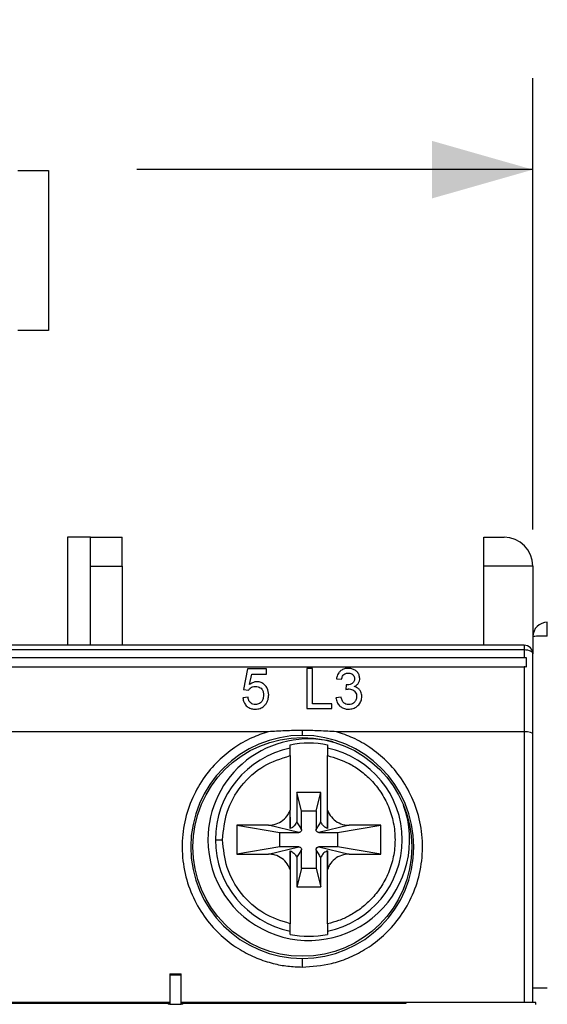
# Model space of a CAD drawing. Header units: millimetres. Extents: x 0 to 432, y 0 to 279.
# Tile 15 of 22: x 284 to 303, y 146 to 180. Entities that reach past the tile are written whole.
import ezdxf

# ---------------------------------------------------------------- set-up
doc = ezdxf.new("R2010")
doc.units = ezdxf.units.MM
doc.linetypes.add('SLD-Solid', pattern=[0])
doc.layers.add('DIMENSIONS', color=140, linetype='SLD-Solid', lineweight=25)
doc.styles.add('SLDTEXTSTYLE0', font='GOTHIC.TTF', dxfattribs={"width": 0.913})
doc.dimstyles.new('SLDDIMSTYLE0', dxfattribs={"dimtxt": 3.5, "dimasz": 3.5, "dimexe": 0, "dimexo": 0.0625, "dimgap": 0.875, "dimtad": 0, "dimtih": 1, "dimtoh": 1, "dimdec": 1, "dimrnd": 1e-09, "dimzin": 12, "dimdsep": 46, "dimtxsty": 'SLDTEXTSTYLE0', "dimsah": 1, "dimcen": 0.09, "dimadec": 0, "dimazin": 3, "dimtfac": 1, "dimtdec": 1, "dimtofl": 0, "dimtmove": 0, "dimatfit": 3, "dimfxl": 0, "dimfrac": 2, "dimtolj": 1, "dimtzin": 12, "dimarcsym": 0})

# ---------------------------------------------------------------- blocks, each defined once
blk = doc.blocks.new('_D_6')
at = {"layer": 'DIMENSIONS'}
for p, q in [((257.259, 162.228), (257.259, 177.899)), ((302.059, 162.228), (302.059, 177.899)), ((257.259, 174.724), (270.998, 174.724)), ((302.059, 174.724), (288.321, 174.724)), ((275.134, 174.697), (274.067, 174.697)), ((274.067, 174.697), (274.067, 169.141)), ((284.185, 174.697), (285.252, 174.697)), ((285.252, 174.697), (285.252, 169.141)), ((274.067, 169.141), (275.134, 169.141)), ((285.252, 169.141), (284.185, 169.141))]:
    blk.add_line(p, q, dxfattribs=at)
for points in [[(257.259, 174.724), (260.759, 173.724), (260.759, 175.724)], [(302.059, 174.724), (298.559, 175.724), (298.559, 173.724)]]:
    blk.add_solid(points, dxfattribs=at)
at = {"layer": 'DIMENSIONS', "char_height": 3.5, "attachment_point": 1, "style": 'SLDTEXTSTYLE0'}
for s, insert in [('44.8', (275.134, 179.878)), ('1.76', (275.134, 173.611))]:
    blk.add_mtext(s, dxfattribs=dict(at, insert=insert))

msp = doc.modelspace()

# ---------------------------------------------------------------- linework, layer by layer
for p, q in [((286.709, 161.958), (285.909, 161.958)), ((285.909, 161.958), (285.909, 158.208)), ((286.709, 160.958), (286.709, 161.958)), ((286.709, 161.958), (287.809, 161.958)), ((287.809, 160.958), (287.809, 161.958)), ((300.359, 160.958), (300.359, 161.958)), ((300.359, 161.958), (301.059, 161.958)), ((286.709, 158.208), (286.709, 160.958)), ((286.709, 160.958), (287.809, 160.958)), ((287.809, 160.958), (287.809, 158.208)), ((300.359, 158.208), (300.359, 160.958)), ((302.059, 160.958), (300.359, 160.958)), ((302.059, 160.958), (302.059, 157.908)), ((301.759, 158.208), (257.559, 158.208)), ((257.559, 158.058), (301.759, 158.058)), ((301.759, 158.208), (301.759, 158.058)), ((301.759, 158.058), (301.759, 157.779)), ((257.584, 157.779), (301.829, 157.779)), ((301.829, 157.779), (301.829, 157.443)), ((302.059, 155.128), (302.059, 157.908)), ((257.584, 157.46), (301.759, 157.46)), ((292.157, 157.39), (292.013, 156.672)), ((292.821, 157.39), (292.157, 157.39)), ((292.821, 157.211), (292.821, 157.39)), ((294.221, 157.408), (294.221, 156.008)), ((294.418, 157.408), (294.221, 157.408)), ((294.418, 156.17), (294.418, 157.408)), ((301.759, 157.46), (301.759, 155.208)), ((292.232, 156.848), (292.304, 157.211)), ((292.304, 157.211), (292.821, 157.211)), ((295.244, 157.049), (295.424, 157.031)), ((292.013, 156.672), (292.193, 156.654)), ((295.584, 156.834), (295.565, 156.672)), ((292.175, 156.403), (291.995, 156.385)), ((295.406, 156.403), (295.226, 156.385)), ((294.221, 156.008), (295.083, 156.008)), ((295.083, 156.17), (294.418, 156.17)), ((295.083, 156.008), (295.083, 156.17)), ((292.878, 155.208), (280.84, 155.208)), ((301.759, 155.208), (295.24, 155.208)), ((301.759, 155.208), (301.759, 145.802)), ((302.059, 145.802), (302.059, 155.128)), ((293.634, 154.632), (293.634, 154.746)), ((294.934, 154.746), (294.934, 154.632)), ((293.634, 154.377), (293.634, 152.48)), ((294.934, 152.48), (294.934, 154.377)), ((294.704, 153.093), (293.865, 153.093)), ((293.865, 153.093), (293.865, 152.082)), ((294.034, 152.458), (293.865, 153.093)), ((294.534, 152.458), (294.704, 153.093)), ((294.704, 152.082), (294.704, 153.093)), ((293.634, 152.245), (293.634, 151.841)), ((294.034, 151.808), (294.034, 152.458)), ((294.034, 152.458), (294.534, 152.458)), ((294.534, 152.458), (294.534, 151.808)), ((294.934, 151.841), (294.934, 152.48)), ((292.884, 151.958), (291.784, 151.958)), ((291.784, 151.958), (291.784, 150.958)), ((291.784, 151.958), (293.284, 151.708)), ((293.934, 151.708), (292.884, 151.958)), ((295.684, 151.958), (294.634, 151.708)), ((295.284, 151.708), (296.784, 151.958)), ((296.784, 151.958), (295.684, 151.958)), ((296.784, 150.958), (296.784, 151.958)), ((293.284, 151.708), (293.934, 151.708)), ((293.284, 151.208), (293.284, 151.708)), ((294.634, 151.708), (295.284, 151.708)), ((295.284, 151.708), (295.284, 151.208)), ((293.284, 151.208), (291.784, 150.958)), ((292.884, 150.958), (293.934, 151.208)), ((293.934, 151.208), (293.284, 151.208)), ((294.634, 151.208), (295.684, 150.958)), ((295.284, 151.208), (294.634, 151.208)), ((296.784, 150.958), (295.284, 151.208)), ((291.784, 150.958), (292.884, 150.958)), ((293.634, 151.075), (293.634, 150.436)), ((293.865, 150.834), (293.865, 149.823)), ((294.034, 150.458), (294.034, 151.108)), ((294.534, 151.108), (294.534, 150.458)), ((294.704, 149.823), (294.704, 150.834)), ((294.934, 150.436), (294.934, 151.075)), ((295.684, 150.958), (296.784, 150.958)), ((293.634, 150.436), (293.634, 148.539)), ((294.034, 150.458), (293.865, 149.823)), ((294.534, 150.458), (294.034, 150.458)), ((294.534, 150.458), (294.704, 149.823)), ((294.934, 148.539), (294.934, 150.436)), ((293.865, 149.823), (294.704, 149.823)), ((293.634, 148.17), (293.634, 148.284)), ((294.934, 148.284), (294.934, 148.17)), ((289.459, 146.798), (289.859, 146.798)), ((289.459, 146.798), (289.459, 146.75)), ((289.859, 146.75), (289.459, 146.75)), ((289.459, 146.75), (289.459, 145.75)), ((289.859, 146.75), (289.859, 146.798)), ((289.859, 145.75), (289.859, 146.75)), ((289.459, 145.802), (279.859, 145.802)), ((289.409, 145.789), (281.659, 145.789)), ((281.659, 145.776), (289.409, 145.776)), ((289.409, 145.798), (289.459, 145.798)), ((289.409, 145.798), (289.409, 145.789)), ((289.409, 145.789), (289.409, 145.776)), ((289.409, 145.776), (289.409, 145.75)), ((289.459, 145.75), (289.409, 145.75)), ((289.459, 145.75), (289.859, 145.75)), ((302.159, 145.802), (289.859, 145.802)), ((289.859, 145.798), (289.909, 145.798)), ((289.909, 145.75), (289.859, 145.75)), ((289.909, 145.789), (289.909, 145.798)), ((297.659, 145.789), (289.909, 145.789)), ((289.909, 145.789), (289.909, 145.776)), ((289.909, 145.75), (289.909, 145.776)), ((289.909, 145.776), (297.659, 145.776)), ((297.659, 145.776), (297.659, 145.789)), ((302.159, 145.734), (302.159, 145.802))]:
    msp.add_line(p, q)
at = {"flags": 128}
for points in [[(302.559, 158.528), (302.559, 158.528), (302.559, 158.528), (302.559, 158.528), (302.559, 158.529), (302.559, 158.534), (302.559, 158.552), (302.559, 158.622), (302.559, 158.713), (302.56, 158.851), (302.559, 158.864), (302.559, 158.867), (302.559, 158.868), (302.559, 158.868), (302.559, 158.868), (302.559, 158.869), (302.559, 158.869), (302.559, 158.869), (302.559, 158.873), (302.559, 158.885), (302.559, 158.928), (302.559, 158.98), (302.559, 159.008)], [(301.759, 158.058), (301.818, 158.055), (301.874, 158.047), (301.926, 158.033), (301.972, 158.014), (302.009, 157.991), (302.037, 157.965), (302.054, 157.937), (302.059, 157.908)]]:
    msp.add_lwpolyline(points, dxfattribs=at)
msp.add_circle((294.059, 151.208), 3.8)
for centre, radius, start, end in [((301.059, 160.958), 1, 360, 90), ((302.559, 158.508), 0.5, 90, 180), ((302.435, 155.335), 3.195, 87.7611, 96.7446), ((301.759, 157.908), 0.3, 360, 90), ((294.059, 151.208), 3.871, 90, 270), ((294.284, 151.458), 3.5, 76.1123, 180), ((294.059, 151.208), 3.871, 270, 90), ((294.284, 151.458), 3.24, 101.5731, 180), ((294.284, 151.458), 3.351, 78.8162, 101.1838), ((294.284, 151.458), 3.24, 281.5731, 78.4269), ((294.284, 151.458), 3.5, 180, 19.9133), ((294.284, 151.458), 3.24, 180, 258.4269), ((294.284, 151.458), 3.351, 258.8162, 281.1838)]:
    msp.add_arc(centre, radius, start, end)
for centre, major_axis, ratio, start_param, end_param in [((301.759, 156.86), (0, 0.6), 0.5, 6.049001, 6.283185), ((301.759, 155.128), (0.3, 0), 0.267949, 0, 1.570796), ((302.559, 146.298), (0.5, 0), 0.019677, 1.570796, 3.141588)]:
    msp.add_ellipse(centre, major_axis=major_axis, ratio=ratio, start_param=start_param, end_param=end_param)
for points, knots in [([(295.653, 157.408), (295.608, 157.405), (295.515, 157.398), (295.399, 157.336), (295.306, 157.237), (295.262, 157.136), (295.248, 157.067), (295.244, 157.049)], [0, 0, 0, 0, 0.214111, 0.429926, 0.620143, 0.899975, 1, 1, 1, 1]), ([(296.052, 157.052), (296.047, 157.095), (296.037, 157.178), (295.969, 157.287), (295.866, 157.363), (295.755, 157.403), (295.683, 157.406), (295.653, 157.408)], [0, 0, 0, 0, 0.234222, 0.446956, 0.660871, 0.859728, 1, 1, 1, 1]), ([(292.482, 156.941), (292.459, 156.94), (292.399, 156.936), (292.311, 156.904), (292.257, 156.866), (292.232, 156.848)], [0, 0, 0, 0, 0.246018, 0.654624, 1, 1, 1, 1]), ([(292.893, 156.488), (292.885, 156.566), (292.873, 156.69), (292.77, 156.828), (292.662, 156.908), (292.56, 156.939), (292.499, 156.941), (292.482, 156.941)], [0, 0, 0, 0, 0.3607652, 0.572479, 0.751571, 0.9321251, 1, 1, 1, 1]), ([(295.424, 157.031), (295.432, 157.067), (295.445, 157.125), (295.498, 157.194), (295.56, 157.232), (295.618, 157.245), (295.65, 157.246), (295.659, 157.246)], [0, 0, 0, 0, 0.336229, 0.538157, 0.741086, 0.928297, 1, 1, 1, 1]), ([(295.872, 157.046), (295.869, 157.014), (295.865, 156.962), (295.82, 156.902), (295.758, 156.862), (295.686, 156.835), (295.631, 156.833), (295.61, 156.832)], [0, 0, 0, 0, 0.274232, 0.434745, 0.595082, 0.841771, 1, 1, 1, 1]), ([(295.659, 157.246), (295.688, 157.244), (295.743, 157.239), (295.808, 157.199), (295.85, 157.148), (295.87, 157.095), (295.872, 157.06), (295.872, 157.046)], [0, 0, 0, 0, 0.247167, 0.463676, 0.653023, 0.867312, 1, 1, 1, 1]), ([(295.861, 156.774), (295.897, 156.795), (295.966, 156.833), (296.029, 156.924), (296.05, 156.999), (296.051, 157.042), (296.052, 157.052)], [0, 0, 0, 0, 0.3265591, 0.6194868, 0.9114807, 1, 1, 1, 1]), ([(292.193, 156.654), (292.215, 156.682), (292.252, 156.728), (292.332, 156.77), (292.392, 156.779), (292.425, 156.78), (292.432, 156.78)], [0, 0, 0, 0, 0.38896, 0.657667, 0.926129, 1, 1, 1, 1]), ([(292.432, 156.78), (292.466, 156.778), (292.526, 156.774), (292.602, 156.739), (292.661, 156.683), (292.706, 156.594), (292.711, 156.52), (292.713, 156.477)], [0, 0, 0, 0, 0.199723, 0.348391, 0.497027, 0.713094, 1, 1, 1, 1]), ([(295.565, 156.672), (295.584, 156.677), (295.613, 156.684), (295.652, 156.69), (295.672, 156.691), (295.682, 156.691)], [0, 0, 0, 0, 0.495667, 0.746675, 1, 1, 1, 1]), ([(295.61, 156.832), (295.608, 156.832), (295.603, 156.832), (295.597, 156.832), (295.59, 156.833), (295.586, 156.833), (295.584, 156.834)], [0, 0, 0, 0, 0.249829, 0.499647, 0.749755, 1, 1, 1, 1]), ([(295.682, 156.691), (295.712, 156.689), (295.772, 156.684), (295.848, 156.643), (295.904, 156.583), (295.939, 156.511), (295.942, 156.457), (295.944, 156.431)], [0, 0, 0, 0, 0.200479, 0.402667, 0.583235, 0.797077, 1, 1, 1, 1]), ([(296.124, 156.429), (296.118, 156.486), (296.11, 156.577), (296.036, 156.686), (295.952, 156.748), (295.888, 156.767), (295.861, 156.774)], [0, 0, 0, 0, 0.375323, 0.60502, 0.835845, 1, 1, 1, 1]), ([(291.995, 156.385), (292.005, 156.33), (292.022, 156.231), (292.11, 156.105), (292.226, 156.023), (292.342, 155.993), (292.408, 155.991), (292.43, 155.99)], [0, 0, 0, 0, 0.273678, 0.492805, 0.71316, 0.905417, 1, 1, 1, 1]), ([(292.431, 156.152), (292.399, 156.154), (292.344, 156.158), (292.276, 156.195), (292.223, 156.251), (292.19, 156.323), (292.18, 156.378), (292.175, 156.403)], [0, 0, 0, 0, 0.223657, 0.384231, 0.544356, 0.797622, 1, 1, 1, 1]), ([(292.713, 156.477), (292.709, 156.425), (292.703, 156.342), (292.647, 156.244), (292.582, 156.186), (292.507, 156.156), (292.455, 156.153), (292.431, 156.152)], [0, 0, 0, 0, 0.34169, 0.543426, 0.704285, 0.866349, 1, 1, 1, 1]), ([(292.786, 156.16), (292.804, 156.187), (292.84, 156.239), (292.883, 156.35), (292.889, 156.434), (292.893, 156.488)], [0, 0, 0, 0, 0.271729, 0.528596, 1, 1, 1, 1]), ([(295.226, 156.385), (295.236, 156.331), (295.253, 156.231), (295.342, 156.11), (295.453, 156.028), (295.565, 155.994), (295.636, 155.991), (295.662, 155.99)], [0, 0, 0, 0, 0.26879, 0.499952, 0.694672, 0.889979, 1, 1, 1, 1]), ([(295.668, 156.152), (295.634, 156.154), (295.576, 156.158), (295.506, 156.198), (295.45, 156.261), (295.422, 156.334), (295.409, 156.387), (295.406, 156.403)], [0, 0, 0, 0, 0.2363727, 0.3983642, 0.5599538, 0.8720124, 1, 1, 1, 1]), ([(295.662, 155.99), (295.715, 155.994), (295.823, 156.002), (295.967, 156.082), (296.072, 156.202), (296.119, 156.326), (296.122, 156.403), (296.124, 156.429)], [0, 0, 0, 0, 0.208711, 0.419364, 0.650691, 0.881589, 1, 1, 1, 1]), ([(295.944, 156.431), (295.94, 156.387), (295.932, 156.314), (295.872, 156.229), (295.803, 156.177), (295.731, 156.154), (295.686, 156.152), (295.668, 156.152)], [0, 0, 0, 0, 0.3133688, 0.5306572, 0.7094542, 0.8890738, 1, 1, 1, 1]), ([(292.43, 155.99), (292.487, 155.995), (292.596, 156.004), (292.716, 156.078), (292.766, 156.137), (292.786, 156.16)], [0, 0, 0, 0, 0.3994566, 0.7667734, 1, 1, 1, 1]), ([(294.059, 155.255), (293.859, 155.249), (293.465, 155.239), (293.072, 155.218), (292.878, 155.208)], [0, 0, 0, 0, 0.507804, 1, 1, 1, 1]), ([(294.059, 155.255), (294.059, 155.226), (294.059, 155.169), (294.059, 155.114), (294.059, 155.084), (294.059, 155.08), (294.059, 155.079)], [0, 0, 0, 0, 0.287798, 0.576871, 0.795508, 1, 1, 1, 1]), ([(295.24, 155.208), (295.04, 155.219), (294.647, 155.24), (294.253, 155.25), (294.059, 155.255)], [0, 0, 0, 0, 0.508306, 1, 1, 1, 1]), ([(292.878, 155.208), (292.684, 155.141), (292.275, 155.001), (291.684, 154.659), (291.107, 154.189), (290.59, 153.572), (290.181, 152.823), (289.926, 151.97), (289.858, 151.066), (289.987, 150.171), (290.294, 149.346), (290.743, 148.636), (291.283, 148.065), (291.869, 147.636), (292.46, 147.339), (293.021, 147.157), (293.551, 147.055), (293.89, 147.043), (294.059, 147.037)], [0, 0, 0, 0, 0.051741, 0.108841, 0.171299, 0.238778, 0.310521, 0.385328, 0.461626, 0.537642, 0.611646, 0.682164, 0.748134, 0.808935, 0.864347, 0.914452, 0.957237, 1, 1, 1, 1]), ([(294.059, 147.037), (294.399, 147.061), (294.937, 147.097), (295.659, 147.34), (296.25, 147.636), (296.835, 148.065), (297.376, 148.636), (297.825, 149.346), (298.132, 150.171), (298.261, 151.066), (298.193, 151.97), (297.938, 152.823), (297.529, 153.572), (297.012, 154.189), (296.435, 154.659), (295.843, 155.001), (295.435, 155.141), (295.24, 155.208)], [0, 0, 0, 0, 0.0854014, 0.1355151, 0.1909355, 0.2517463, 0.3177264, 0.3882566, 0.4622718, 0.5383007, 0.6146101, 0.6894291, 0.761184, 0.8286738, 0.8911415, 0.9482503, 1, 1, 1, 1]), ([(293.634, 154.377), (293.634, 154.407), (293.634, 154.465), (293.634, 154.543), (293.634, 154.601), (293.634, 154.626), (293.634, 154.631), (293.634, 154.632)], [0, 0, 0, 0, 0.23384, 0.467786, 0.698725, 0.924684, 1, 1, 1, 1]), ([(294.934, 154.632), (294.934, 154.627), (294.934, 154.617), (294.934, 154.567), (294.934, 154.499), (294.934, 154.432), (294.934, 154.39), (294.934, 154.377)], [0, 0, 0, 0, 0.2217377, 0.4433928, 0.6673715, 0.8959716, 1, 1, 1, 1]), ([(291.293, 151.458), (291.325, 151.784), (291.389, 152.457), (291.906, 153.36), (292.675, 154.065), (293.321, 154.275), (293.634, 154.377)], [0, 0, 0, 0, 0.241892, 0.498855, 0.756441, 1, 1, 1, 1]), ([(294.934, 154.377), (295.192, 154.299), (295.597, 154.177), (296.092, 153.856), (296.466, 153.526), (296.799, 153.108), (297.064, 152.611), (297.236, 152.052), (297.295, 151.458), (297.236, 150.864), (297.064, 150.305), (296.799, 149.808), (296.466, 149.39), (296.092, 149.059), (295.708, 148.817), (295.324, 148.641), (295.064, 148.573), (294.934, 148.539)], [0, 0, 0, 0, 0.099298, 0.156192, 0.217813, 0.283821, 0.353548, 0.425997, 0.499887, 0.573777, 0.646225, 0.715953, 0.78196, 0.843582, 0.900476, 0.950254, 1, 1, 1, 1]), ([(292.884, 151.958), (292.974, 151.967), (293.155, 151.984), (293.393, 152.123), (293.554, 152.298), (293.612, 152.43), (293.634, 152.48)], [0, 0, 0, 0, 0.277444, 0.5548882, 0.8323313, 1, 1, 1, 1]), ([(293.634, 151.841), (293.634, 151.892), (293.634, 152.036), (293.634, 152.305), (293.634, 152.48)], [0, 0, 0, 0, 0.353326, 1, 1, 1, 1]), ([(294.934, 152.48), (294.974, 152.398), (295.053, 152.236), (295.266, 152.06), (295.486, 151.97), (295.63, 151.961), (295.684, 151.958)], [0, 0, 0, 0, 0.277444, 0.554887, 0.832331, 1, 1, 1, 1]), ([(294.934, 152.48), (294.934, 152.377), (294.934, 152.095), (294.934, 151.94), (294.934, 151.841)], [0, 0, 0, 0, 0.364937, 1, 1, 1, 1]), ([(293.865, 152.082), (293.844, 152.037), (293.804, 151.952), (293.713, 151.876), (293.654, 151.85), (293.634, 151.841)], [0, 0, 0, 0, 0.427562, 0.8153, 1, 1, 1, 1]), ([(293.865, 152.082), (293.893, 152.034), (293.936, 151.961), (293.988, 151.872), (294.016, 151.826), (294.03, 151.807), (294.033, 151.805), (294.034, 151.806), (294.034, 151.806), (294.034, 151.807), (294.034, 151.807), (294.034, 151.808), (294.034, 151.808)], [0, 0, 0, 0, 0.500029, 0.750042, 0.937563, 0.98391, 0.995131, 0.996694, 0.997963, 0.99902, 0.99951, 1, 1, 1, 1]), ([(294.034, 151.808), (294.033, 151.797), (294.031, 151.774), (294.014, 151.744), (293.988, 151.722), (293.96, 151.71), (293.942, 151.708), (293.934, 151.708)], [0, 0, 0, 0, 0.214693, 0.429386, 0.644074, 0.858768, 1, 1, 1, 1]), ([(294.534, 151.808), (294.534, 151.808), (294.534, 151.807), (294.535, 151.806), (294.535, 151.806), (294.535, 151.805), (294.539, 151.805), (294.567, 151.851), (294.623, 151.942), (294.675, 152.033), (294.704, 152.082)], [0, 0, 0, 0, 0.0009038, 0.0018211, 0.0029948, 0.0047285, 0.0089692, 0.0624519, 0.4999477, 1, 1, 1, 1]), ([(294.634, 151.708), (294.623, 151.709), (294.601, 151.711), (294.571, 151.729), (294.548, 151.754), (294.536, 151.782), (294.535, 151.801), (294.534, 151.808)], [0, 0, 0, 0, 0.214697, 0.42939, 0.644084, 0.858775, 1, 1, 1, 1]), ([(294.934, 151.841), (294.889, 151.865), (294.804, 151.909), (294.734, 152.005), (294.711, 152.064), (294.704, 152.082)], [0, 0, 0, 0, 0.441619, 0.829441, 1, 1, 1, 1]), ([(291.044, 151.458), (291.051, 151.458), (291.066, 151.458), (291.133, 151.458), (291.213, 151.458), (291.267, 151.458), (291.293, 151.458)], [0, 0, 0, 0, 0.271337, 0.562154, 0.788665, 1, 1, 1, 1]), ([(293.634, 148.539), (293.321, 148.641), (292.675, 148.851), (291.906, 149.556), (291.389, 150.459), (291.325, 151.132), (291.293, 151.458)], [0, 0, 0, 0, 0.243559, 0.501145, 0.758108, 1, 1, 1, 1]), ([(293.934, 151.208), (293.946, 151.207), (293.968, 151.205), (293.998, 151.187), (294.021, 151.162), (294.033, 151.134), (294.034, 151.115), (294.034, 151.108)], [0, 0, 0, 0, 0.214696, 0.429387, 0.64408, 0.858776, 1, 1, 1, 1]), ([(294.534, 151.108), (294.536, 151.119), (294.538, 151.142), (294.555, 151.172), (294.58, 151.194), (294.608, 151.206), (294.627, 151.208), (294.634, 151.208)], [0, 0, 0, 0, 0.214693, 0.429387, 0.644084, 0.858779, 1, 1, 1, 1]), ([(293.634, 150.436), (293.595, 150.518), (293.516, 150.68), (293.303, 150.856), (293.083, 150.946), (292.939, 150.955), (292.884, 150.958)], [0, 0, 0, 0, 0.277443, 0.554888, 0.832331, 1, 1, 1, 1]), ([(293.634, 151.075), (293.68, 151.051), (293.764, 151.007), (293.835, 150.911), (293.858, 150.852), (293.865, 150.834)], [0, 0, 0, 0, 0.441617, 0.829441, 1, 1, 1, 1]), ([(293.634, 150.436), (293.634, 150.539), (293.634, 150.821), (293.634, 150.976), (293.634, 151.075)], [0, 0, 0, 0, 0.3649373, 1, 1, 1, 1]), ([(294.034, 151.108), (294.034, 151.108), (294.034, 151.109), (294.034, 151.11), (294.034, 151.11), (294.034, 151.111), (294.03, 151.111), (294.002, 151.065), (293.946, 150.974), (293.893, 150.883), (293.865, 150.834)], [0, 0, 0, 0, 0.000904, 0.001821, 0.002995, 0.004729, 0.008969, 0.062452, 0.499948, 1, 1, 1, 1]), ([(294.704, 150.834), (294.675, 150.882), (294.633, 150.955), (294.58, 151.044), (294.553, 151.09), (294.539, 151.109), (294.536, 151.111), (294.535, 151.11), (294.535, 151.11), (294.535, 151.109), (294.534, 151.109), (294.534, 151.108), (294.534, 151.108)], [0, 0, 0, 0, 0.500029, 0.750042, 0.937563, 0.98391, 0.995131, 0.996694, 0.997963, 0.999019, 0.99951, 1, 1, 1, 1]), ([(294.934, 151.075), (294.891, 151.052), (294.807, 151.009), (294.736, 150.914), (294.711, 150.853), (294.704, 150.834)], [0, 0, 0, 0, 0.427561, 0.815302, 1, 1, 1, 1]), ([(294.934, 151.075), (294.934, 151.024), (294.934, 150.88), (294.934, 150.611), (294.934, 150.436)], [0, 0, 0, 0, 0.3533259, 1, 1, 1, 1]), ([(295.684, 150.958), (295.594, 150.949), (295.414, 150.932), (295.176, 150.793), (295.015, 150.618), (294.956, 150.486), (294.934, 150.436)], [0, 0, 0, 0, 0.277444, 0.554888, 0.832331, 1, 1, 1, 1]), ([(293.634, 148.284), (293.634, 148.289), (293.634, 148.3), (293.634, 148.349), (293.634, 148.417), (293.634, 148.484), (293.634, 148.526), (293.634, 148.539)], [0, 0, 0, 0, 0.221737, 0.443393, 0.667371, 0.895972, 1, 1, 1, 1]), ([(294.934, 148.539), (294.934, 148.509), (294.934, 148.451), (294.934, 148.373), (294.934, 148.315), (294.934, 148.29), (294.934, 148.285), (294.934, 148.284)], [0, 0, 0, 0, 0.23384, 0.467786, 0.698725, 0.924684, 1, 1, 1, 1]), ([(294.059, 147.337), (294.059, 147.332), (294.059, 147.32), (294.059, 147.239), (294.059, 147.138), (294.059, 147.07), (294.059, 147.037)], [0, 0, 0, 0, 0.270371, 0.562402, 0.789625, 1, 1, 1, 1])]:
    msp.add_open_spline(points, degree=3, knots=knots)

# ---------------------------------------------------------------- dimensions: what is measured, and where the dimension line sits
at = {"layer": 'DIMENSIONS'}
dim = msp.add_linear_dim(base=(302.059, 174.724), p1=(257.259, 160.958), p2=(302.059, 160.958), angle=0, dimstyle='SLDDIMSTYLE0', dxfattribs=at)
dim.commit()
dim.dimension.update_dxf_attribs({"geometry": '_D_6', "text_midpoint": (279.659, 174.724), "dimtype": 160})

doc.saveas('drawing.dxf')
